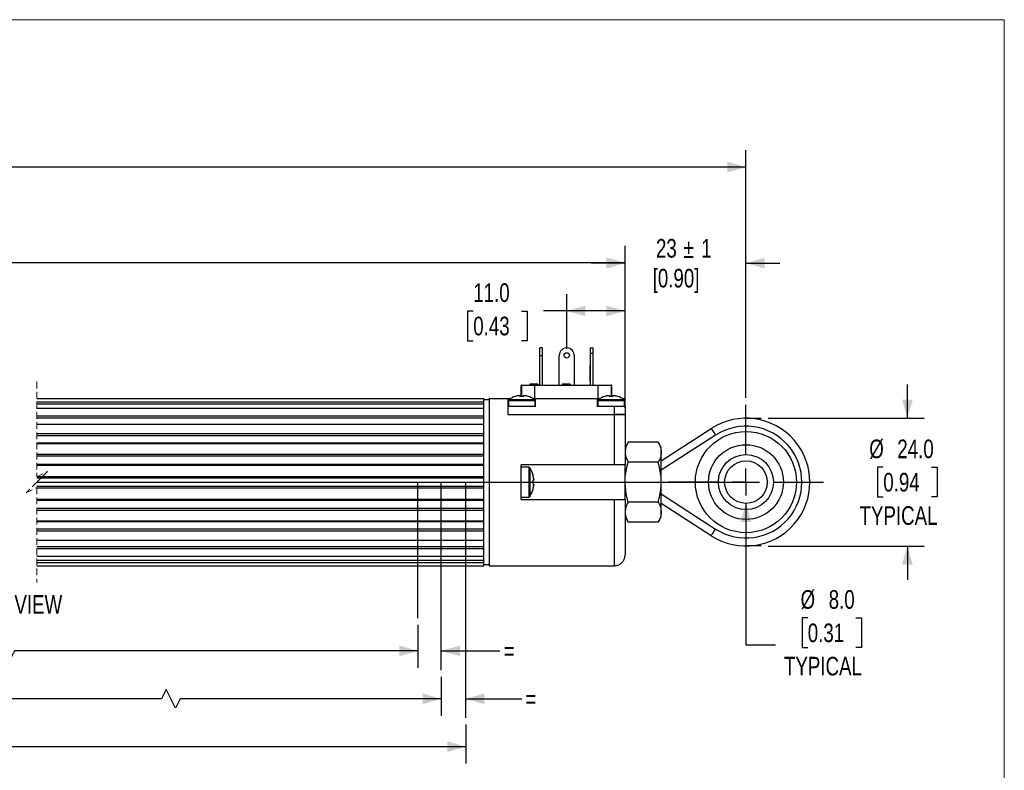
# Model space of a CAD drawing. Header units: millimetres. Extents: x 0 to 432, y 0 to 279.
# Tile 4 of 4: x 247 to 432, y 138 to 279. Entities that reach past the tile are written whole.
import ezdxf

# ---------------------------------------------------------------- set-up
doc = ezdxf.new("R2010")
doc.units = ezdxf.units.MM
doc.linetypes.add('CENTERX2', pattern=[20.32, 12.7, -2.54, 2.54, -2.54])
doc.linetypes.add('HIDDEN', pattern=[1.905, 1.27, -0.635])
doc.layers.add('CENTER', color=40, linetype='CENTERX2')
doc.layers.add('DIMENSIONS', color=140, linetype='Continuous', lineweight=25)
doc.layers.add('TEXT', color=140, linetype='Continuous', lineweight=25)
doc.styles.add('SLDTEXTSTYLE0', font='TXT', dxfattribs={"width": 0.75})
doc.dimstyles.new('SLDDIMSTYLE0', dxfattribs={"dimtxt": 3.5, "dimasz": 3.5, "dimexe": 0, "dimexo": 0.0625, "dimgap": 0.875, "dimtad": 0, "dimtih": 1, "dimtoh": 1, "dimdec": 1, "dimrnd": 1e-09, "dimzin": 12, "dimdsep": 46, "dimtxsty": 'SLDTEXTSTYLE0', "dimsah": 1, "dimcen": 0.09, "dimadec": 0, "dimazin": 3, "dimtfac": 1, "dimtdec": 1, "dimtofl": 0, "dimtmove": 0, "dimatfit": 3, "dimfxl": 0, "dimfrac": 2, "dimtolj": 1, "dimtzin": 12, "dimarcsym": 0})
doc.dimstyles.new('SLDDIMSTYLE2', dxfattribs={"dimtxt": 3.5, "dimasz": 3.5, "dimexe": 0, "dimexo": 0.0625, "dimgap": 0.875, "dimtad": 0, "dimtih": 1, "dimtoh": 1, "dimdec": 1, "dimrnd": 1e-09, "dimzin": 4, "dimdsep": 46, "dimtxsty": 'SLDTEXTSTYLE0', "dimsah": 1, "dimcen": 0.09, "dimadec": 0, "dimazin": 1, "dimtfac": 1, "dimtdec": 1, "dimtmove": 0, "dimatfit": 0, "dimfxl": 0, "dimfrac": 2, "dimtolj": 1, "dimtzin": 12, "dimarcsym": 0})
doc.dimstyles.new('SLDDIMSTYLE4', dxfattribs={"dimtxt": 3.5, "dimasz": 3.5, "dimexe": 0, "dimexo": 0.0625, "dimgap": 0.875, "dimtad": 0, "dimtih": 1, "dimtoh": 1, "dimdec": 1, "dimrnd": 1e-09, "dimzin": 4, "dimdsep": 46, "dimtxsty": 'SLDTEXTSTYLE0', "dimsah": 1, "dimcen": 0.09, "dimadec": 0, "dimazin": 1, "dimtfac": 1, "dimtdec": 1, "dimtofl": 0, "dimtmove": 0, "dimatfit": 3, "dimfxl": 0, "dimfrac": 2, "dimtolj": 1, "dimtzin": 12, "dimarcsym": 0})
doc.dimstyles.new('SLDDIMSTYLE5', dxfattribs={"dimtxt": 3.5, "dimasz": 3.5, "dimexe": 0, "dimexo": 0.0625, "dimgap": 0.875, "dimtad": 0, "dimtih": 1, "dimtoh": 1, "dimdec": 1, "dimrnd": 1e-09, "dimzin": 12, "dimdsep": 46, "dimtxsty": 'SLDTEXTSTYLE0', "dimsah": 1, "dimcen": 0.09, "dimadec": 0, "dimazin": 3, "dimtfac": 1, "dimtdec": 1, "dimtmove": 0, "dimatfit": 0, "dimfxl": 0, "dimfrac": 2, "dimtolj": 1, "dimtzin": 12, "dimarcsym": 0})
doc.dimstyles.new('SLDDIMSTYLE6', dxfattribs={"dimtxt": 3.5, "dimasz": 3.5, "dimexe": 0, "dimexo": 0.0625, "dimgap": 0.875, "dimtad": 0, "dimtih": 1, "dimtoh": 1, "dimdec": 1, "dimrnd": 1e-09, "dimzin": 4, "dimdsep": 46, "dimtxsty": 'SLDTEXTSTYLE0', "dimsah": 1, "dimcen": 0, "dimadec": 0, "dimazin": 1, "dimtfac": 1, "dimtdec": 1, "dimtofl": 0, "dimtmove": 0, "dimatfit": 3, "dimfxl": 0, "dimfrac": 2, "dimtolj": 1, "dimtzin": 12, "dimarcsym": 0})

# ---------------------------------------------------------------- blocks, each defined once
blk = doc.blocks.new('SW_BROKEN_VIEW_1')
at = {"color": 0}
for p, q in [((313.69, 12), (316.56, 12)), ((180.55, 0), (313.69, 0)), ((252.1, -25.54), (252.1, 0)), ((256.47, -35.3), (256.47, 0)), ((261.09, -44.29), (261.09, 0)), ((316.56, -12), (313.69, -12))]:
    blk.add_line(p, q, dxfattribs=at)
blk = doc.blocks.new('_D_8')
at = {"layer": 'DIMENSIONS'}
for p, q in [((413.6, 204.52), (413.6, 210.87)), ((387.43, 204.52), (416.78, 204.52)), ((409.08, 195.3), (408.01, 195.3)), ((408.01, 195.3), (408.01, 189.75)), ((418.13, 195.3), (419.19, 195.3)), ((419.19, 195.3), (419.19, 189.75)), ((408.01, 189.75), (409.08, 189.75)), ((419.19, 189.75), (418.13, 189.75)), ((387.43, 180.52), (416.78, 180.52)), ((413.6, 180.52), (413.6, 174.17))]:
    blk.add_line(p, q, dxfattribs=at)
for points in [[(413.6, 204.52), (414.6, 208.02), (412.6, 208.02)], [(413.6, 180.52), (412.6, 177.02), (414.6, 177.02)]]:
    blk.add_solid(points, dxfattribs=at)
at = {"layer": 'DIMENSIONS', "char_height": 3.5, "attachment_point": 1, "style": 'SLDTEXTSTYLE0'}
for s, insert in [('%%c', (406.44, 200.52)), ('24.0', (411.71, 200.52)), ('0.94', (409.08, 194.26)), ('TYPICAL', (404.62, 187.99))]:
    blk.add_mtext(s, dxfattribs=dict(at, insert=insert))
blk = doc.blocks.new('_D_9')
at = {"layer": 'DIMENSIONS'}
for p, q in [((166.8, 165.71), (166.8, 157.65)), ((321.7, 165.71), (321.7, 157.65)), ((243.31, 162.57), (242.44, 160.82)), ((245.06, 159.07), (243.31, 162.57)), ((166.8, 160.82), (219.08, 160.82)), ((242.44, 160.82), (229.86, 160.82)), ((245.94, 160.82), (245.06, 159.07)), ((321.7, 160.82), (245.94, 160.82))]:
    blk.add_line(p, q, dxfattribs=at)
for points in [[(166.8, 160.82), (170.3, 159.82), (170.3, 161.82)], [(321.7, 160.82), (318.2, 161.82), (318.2, 159.82)]]:
    blk.add_solid(points, dxfattribs=at)
at = {"layer": 'DIMENSIONS', "insert": (219.79, 162.56), "char_height": 3.5, "attachment_point": 1, "style": 'SLDTEXTSTYLE0'}
blk.add_mtext('CEU', dxfattribs=at)
blk = doc.blocks.new('_D_10')
at = {"layer": 'DIMENSIONS'}
for p, q in [((163.2, 155.95), (163.2, 148.63)), ((326.07, 155.95), (326.07, 148.63)), ((274.39, 153.56), (273.52, 151.81)), ((276.14, 150.06), (274.39, 153.56)), ((163.2, 151.81), (219.62, 151.81)), ((273.52, 151.81), (229.32, 151.81)), ((277.02, 151.81), (276.14, 150.06)), ((326.07, 151.81), (277.02, 151.81))]:
    blk.add_line(p, q, dxfattribs=at)
for points in [[(163.2, 151.81), (166.7, 150.81), (166.7, 152.81)], [(326.07, 151.81), (322.57, 152.81), (322.57, 150.81)]]:
    blk.add_solid(points, dxfattribs=at)
at = {"layer": 'DIMENSIONS', "insert": (220.33, 153.54), "char_height": 3.5, "attachment_point": 1, "style": 'SLDTEXTSTYLE0'}
blk.add_mtext('CET', dxfattribs=at)
blk = doc.blocks.new('_D_11')
at = {"layer": 'DIMENSIONS'}
for p, q in [((159.86, 146.96), (159.86, 139.65)), ((330.69, 146.96), (330.69, 139.65)), ((242.13, 144.57), (241.25, 142.82)), ((243.88, 141.07), (242.13, 144.57)), ((159.86, 142.82), (219.72, 142.82)), ((241.25, 142.82), (229.22, 142.82)), ((244.75, 142.82), (243.88, 141.07)), ((330.69, 142.82), (244.75, 142.82))]:
    blk.add_line(p, q, dxfattribs=at)
for points in [[(159.86, 142.82), (163.36, 141.82), (163.36, 143.82)], [(330.69, 142.82), (327.19, 143.82), (327.19, 141.82)]]:
    blk.add_solid(points, dxfattribs=at)
at = {"layer": 'DIMENSIONS', "insert": (220.43, 144.56), "char_height": 3.5, "attachment_point": 1, "style": 'SLDTEXTSTYLE0'}
blk.add_mtext('CM', dxfattribs=at)
blk = doc.blocks.new('_D_12')
at = {"layer": 'DIMENSIONS'}
for p, q in [((321.7, 165.71), (321.7, 157.65)), ((321.7, 160.82), (315.35, 160.82)), ((326.07, 160.82), (337.07, 160.82))]:
    blk.add_line(p, q, dxfattribs=at)
for points in [[(321.7, 160.82), (318.2, 161.82), (318.2, 159.82)], [(326.07, 160.82), (329.57, 159.82), (329.57, 161.82)]]:
    blk.add_solid(points, dxfattribs=at)
at = {"layer": 'DIMENSIONS', "insert": (337.78, 162.56), "char_height": 3.5, "attachment_point": 1, "style": 'SLDTEXTSTYLE0'}
blk.add_mtext('=', dxfattribs=at)
blk = doc.blocks.new('_D_13')
at = {"layer": 'DIMENSIONS'}
for p, q in [((326.07, 155.95), (326.07, 148.63)), ((326.07, 151.81), (319.72, 151.81)), ((330.69, 151.81), (341.18, 151.81))]:
    blk.add_line(p, q, dxfattribs=at)
for points in [[(326.07, 151.81), (322.57, 152.81), (322.57, 150.81)], [(330.69, 151.81), (334.19, 150.81), (334.19, 152.81)]]:
    blk.add_solid(points, dxfattribs=at)
at = {"layer": 'DIMENSIONS', "insert": (341.88, 153.54), "char_height": 3.5, "attachment_point": 1, "style": 'SLDTEXTSTYLE0'}
blk.add_mtext('=', dxfattribs=at)
blk = doc.blocks.new('_D_16')
at = {"layer": 'DIMENSIONS'}
for p, q in [((383.29, 188.52), (383.29, 161.97)), ((394.89, 167.01), (393.82, 167.01)), ((393.82, 167.01), (393.82, 161.45)), ((403.94, 167.01), (405, 167.01)), ((405, 167.01), (405, 161.45)), ((383.29, 161.97), (388.84, 161.97)), ((393.82, 161.45), (394.89, 161.45)), ((405, 161.45), (403.94, 161.45))]:
    blk.add_line(p, q, dxfattribs=at)
blk.add_solid([(383.29, 188.52), (382.29, 185.02), (384.29, 185.02)], dxfattribs=at)
at = {"layer": 'DIMENSIONS', "char_height": 3.5, "attachment_point": 1, "style": 'SLDTEXTSTYLE0'}
for s, insert in [('%%c', (393.54, 172.23)), ('8.0', (398.82, 172.23)), ('0.31', (394.89, 165.96)), ('TYPICAL', (390.43, 159.7))]:
    blk.add_mtext(s, dxfattribs=dict(at, insert=insert))
blk = doc.blocks.new('_D_17')
at = {"layer": 'DIMENSIONS'}
for p, q in [((349.64, 217.59), (349.64, 227.85)), ((360.59, 206.49), (360.59, 227.85)), ((332.08, 224.65), (331.01, 224.65)), ((331.01, 224.65), (331.01, 219.09)), ((341.13, 224.65), (342.2, 224.65)), ((342.2, 224.65), (342.2, 219.09)), ((349.64, 224.67), (345.27, 224.67)), ((360.59, 224.67), (349.64, 224.67)), ((331.01, 219.09), (332.08, 219.09)), ((342.2, 219.09), (341.13, 219.09))]:
    blk.add_line(p, q, dxfattribs=at)
for points in [[(349.64, 224.67), (353.14, 223.67), (353.14, 225.67)], [(360.59, 224.67), (357.09, 225.67), (357.09, 223.67)]]:
    blk.add_solid(points, dxfattribs=at)
at = {"layer": 'DIMENSIONS', "char_height": 3.5, "attachment_point": 1, "style": 'SLDTEXTSTYLE0'}
for s, insert in [('11.0', (332.08, 229.87)), ('0.43', (332.08, 223.6))]:
    blk.add_mtext(s, dxfattribs=dict(at, insert=insert))
blk = doc.blocks.new('_D_20')
at = {"layer": 'DIMENSIONS'}
for p, q in [((360.59, 206.49), (360.59, 236.83)), ((383.29, 208.33), (383.29, 236.83)), ((360.59, 233.66), (354.24, 233.66)), ((383.29, 233.66), (389.64, 233.66))]:
    blk.add_line(p, q, dxfattribs=at)
for points in [[(360.59, 233.66), (357.09, 234.66), (357.09, 232.66)], [(383.29, 233.66), (386.79, 232.66), (386.79, 234.66)]]:
    blk.add_solid(points, dxfattribs=at)
at = {"layer": 'DIMENSIONS', "char_height": 3.5, "attachment_point": 1, "style": 'SLDTEXTSTYLE0'}
for s, insert in [('23', (366.39, 238.2)), ('%%p', (371.56, 238.14)), ('1', (374.9, 238.2)), ('[0.90]', (365.77, 232.59))]:
    blk.add_mtext(s, dxfattribs=dict(at, insert=insert))
blk = doc.blocks.new('_D_22')
at = {"layer": 'DIMENSIONS'}
for p, q in [((69.6, 208.33), (69.6, 254.9)), ((242.77, 253.47), (241.9, 251.72)), ((244.52, 249.97), (242.77, 253.47)), ((383.29, 208.33), (383.29, 254.9)), ((69.6, 251.72), (206.88, 251.72)), ((209.72, 251.7), (208.66, 251.7)), ((208.66, 251.7), (208.66, 246.14)), ((221.36, 251.7), (222.43, 251.7)), ((222.43, 251.7), (222.43, 246.14)), ((241.9, 251.72), (230.12, 251.72)), ((245.4, 251.72), (244.52, 249.97)), ((383.29, 251.72), (245.4, 251.72)), ((208.66, 246.14), (209.72, 246.14)), ((222.43, 246.14), (221.36, 246.14))]:
    blk.add_line(p, q, dxfattribs=at)
for points in [[(69.6, 251.72), (73.1, 250.72), (73.1, 252.72)], [(383.29, 251.72), (379.79, 252.72), (379.79, 250.72)]]:
    blk.add_solid(points, dxfattribs=at)
at = {"layer": 'DIMENSIONS', "char_height": 3.5, "attachment_point": 1, "style": 'SLDTEXTSTYLE0'}
for s, insert in [('%%p', (223.49, 256.92)), ('327.5', (209.72, 256.92)), ('12.89', (209.72, 250.65))]:
    blk.add_mtext(s, dxfattribs=dict(at, insert=insert))
blk = doc.blocks.new('_D_23')
at = {"layer": 'DIMENSIONS'}
for p, q in [((143.9, 207.49), (143.9, 236.9)), ((360.59, 206.49), (360.59, 236.9)), ((242.67, 235.47), (241.79, 233.72)), ((244.42, 231.97), (242.67, 235.47)), ((143.9, 233.72), (206.85, 233.72)), ((210.99, 233.7), (209.92, 233.7)), ((209.92, 233.7), (209.92, 228.14)), ((220.04, 233.7), (221.11, 233.7)), ((221.11, 233.7), (221.11, 228.14)), ((241.79, 233.72), (224.17, 233.72)), ((245.29, 233.72), (244.42, 231.97)), ((360.59, 233.72), (245.29, 233.72)), ((209.92, 228.14), (210.99, 228.14)), ((221.11, 228.14), (220.04, 228.14))]:
    blk.add_line(p, q, dxfattribs=at)
for points in [[(143.9, 233.72), (147.4, 232.72), (147.4, 234.72)], [(360.59, 233.72), (357.09, 234.72), (357.09, 232.72)]]:
    blk.add_solid(points, dxfattribs=at)
at = {"layer": 'DIMENSIONS', "char_height": 3.5, "attachment_point": 1, "style": 'SLDTEXTSTYLE0'}
for s, insert in [('230.5', (209.69, 238.92)), ('9.07', (210.99, 232.65))]:
    blk.add_mtext(s, dxfattribs=dict(at, insert=insert))
blk = doc.blocks.new('SW_CENTERMARKSYMBOL_2')
at = {"layer": 'CENTER', "color": 0}
for p, q in [((0, 5.08), (0, 14.54)), ((0, 0), (0, 2.54)), ((-5.08, 0), (-14.54, 0)), ((0, 0), (-2.54, 0)), ((0, 0), (0, -2.54)), ((0, 0), (2.54, 0)), ((5.08, 0), (14.54, 0)), ((0, -5.08), (0, -14.54))]:
    blk.add_line(p, q, dxfattribs=at)

msp = doc.modelspace()

# ---------------------------------------------------------------- linework, layer by layer
at = {"color": 7, "linetype": 'Continuous', "lineweight": 18}
for p in [(0, 279.4), (431.8, 0)]:
    msp.add_line(p, (431.8, 279.4), dxfattribs=at)
for p, q in [((345.0881, 217.72418), (344.58809, 217.72418)), ((344.58809, 216.32418), (344.58809, 217.72418)), ((344.58809, 216.32418), (345.0881, 216.32418)), ((344.58809, 210.72418), (344.58809, 216.32418)), ((345.0881, 216.32418), (345.0881, 217.72418)), ((345.0881, 210.72418), (345.0881, 216.32418)), ((348.2381, 210.72418), (348.2381, 216.32418)), ((351.0381, 216.32418), (351.0381, 210.72418)), ((354.08811, 217.72418), (354.5881, 217.72418)), ((354.08811, 216.72418), (354.08811, 217.72418)), ((354.08811, 216.72418), (354.5881, 216.72418)), ((354.08811, 210.72418), (354.08811, 216.72418)), ((354.5881, 216.72418), (354.5881, 217.72418)), ((354.5881, 210.72418), (354.5881, 216.72418)), ((354.08811, 214.42418), (354.0381, 214.42418)), ((354.0381, 212.92418), (354.0381, 214.42418)), ((354.0381, 211.42418), (354.0381, 212.92418)), ((342.71042, 210.92418), (342.71042, 210.72418)), ((343.09504, 210.92418), (342.71042, 210.92418)), ((343.09504, 210.92418), (343.09504, 210.72418)), ((343.11427, 210.92418), (343.09504, 210.92418)), ((343.11427, 210.92418), (343.11427, 210.72418)), ((343.32791, 210.92418), (343.14388, 210.92418)), ((343.3258, 210.92418), (343.3258, 210.72418)), ((343.49888, 210.92418), (343.3258, 210.92418)), ((343.49888, 210.92418), (343.49888, 210.72418)), ((343.7576, 210.92418), (343.54779, 210.92418)), ((343.7576, 210.92418), (343.7576, 210.72418)), ((343.78735, 210.92418), (343.78735, 210.72418)), ((343.80658, 210.92418), (343.78735, 210.92418)), ((343.80658, 210.92418), (343.80658, 210.72418)), ((344.22966, 210.92418), (343.80658, 210.92418)), ((344.22966, 210.92418), (344.22966, 210.72418)), ((348.77402, 210.92418), (348.77402, 210.72418)), ((349.19709, 210.92418), (348.77402, 210.92418)), ((349.19709, 210.92418), (349.19709, 210.72418)), ((349.21632, 210.92418), (349.19709, 210.92418)), ((349.21632, 210.92418), (349.21632, 210.72418)), ((349.71302, 210.92418), (349.25768, 210.92418)), ((349.71302, 210.92418), (349.71302, 210.72418)), ((350.1406, 210.92418), (349.71302, 210.92418)), ((350.1406, 210.92418), (350.1406, 210.72418)), ((350.27401, 210.92418), (350.1406, 210.92418)), ((350.27401, 210.92418), (350.27401, 210.72418)), ((354.0381, 211.42418), (354.08811, 211.42418)), ((341.0881, 208.63659), (341.0881, 210.72418)), ((341.1881, 210.72418), (341.0881, 210.72418)), ((341.1881, 210.72418), (343.62736, 210.72418)), ((341.1881, 208.63772), (341.1881, 210.72418)), ((343.62736, 208.22418), (343.62736, 210.72418)), ((343.62736, 210.72418), (355.54884, 210.72418)), ((355.54884, 208.22418), (355.54884, 210.72418)), ((355.54884, 210.72418), (357.9881, 210.72418)), ((358.0881, 210.72418), (357.9881, 210.72418)), ((357.9881, 210.72418), (357.9881, 208.63772)), ((358.0881, 208.63659), (358.0881, 210.72418)), ((250.14605, 208.22418), (334.0881, 208.22418)), ((250.14605, 207.60269), (334.0881, 207.60269)), ((250.14605, 207.20677), (334.0881, 207.20677)), ((334.0881, 207.60269), (334.0881, 208.22418)), ((334.0881, 208.02418), (335.08809, 208.02418)), ((334.0881, 207.20677), (334.0881, 207.60269)), ((334.0881, 206.40787), (334.0881, 207.20677)), ((335.08809, 208.22418), (335.08809, 176.82418)), ((335.08809, 208.22418), (338.58809, 208.22418)), ((338.58809, 208.22418), (339.08096, 208.22418)), ((338.58809, 208.22418), (338.58809, 206.72418)), ((338.68809, 207.82918), (338.68809, 206.72418)), ((338.68809, 207.82918), (343.6881, 207.82918)), ((338.78384, 208.02099), (343.59235, 208.02099)), ((340.64508, 208.76984), (340.8181, 208.76984)), ((340.8181, 208.76984), (340.8181, 208.62218)), ((341.55809, 208.62218), (341.55809, 208.76984)), ((341.55809, 208.76984), (341.73111, 208.76984)), ((342.38738, 208.62218), (342.39513, 208.63772)), ((343.62736, 208.22418), (343.7881, 208.22418)), ((343.6881, 206.72418), (343.6881, 207.82918)), ((343.7881, 206.72418), (343.7881, 208.22418)), ((343.7881, 208.22418), (355.3881, 208.22418)), ((355.3881, 206.72418), (355.3881, 208.22418)), ((355.3881, 208.22418), (355.54884, 208.22418)), ((355.4881, 207.82918), (355.4881, 206.72418)), ((355.4881, 207.82918), (360.4881, 207.82918)), ((355.58384, 208.02099), (360.39236, 208.02099)), ((356.78108, 208.63772), (356.78881, 208.62218)), ((357.44509, 208.76984), (357.6181, 208.76984)), ((357.6181, 208.76984), (357.6181, 208.62218)), ((358.3581, 208.62218), (358.3581, 208.76984)), ((358.3581, 208.76984), (358.53111, 208.76984)), ((360.09523, 208.22418), (360.5881, 208.22418)), ((360.4881, 206.72418), (360.4881, 207.82918)), ((360.5881, 206.72418), (360.5881, 208.22418)), ((250.14605, 206.40787), (334.0881, 206.40787)), ((334.0881, 205.00607), (334.0881, 206.40787)), ((338.58809, 206.72418), (338.58809, 205.26192)), ((343.7881, 206.72418), (338.58809, 206.72418)), ((358.58809, 206.72418), (355.3881, 206.72418)), ((358.58809, 205.22418), (358.58809, 206.72418)), ((360.5881, 206.72418), (358.58809, 206.72418)), ((360.5881, 206.72418), (360.5881, 205.22418)), ((250.14605, 205.00607), (334.0881, 205.00607)), ((250.14605, 204.60329), (334.0881, 204.60329)), ((250.14605, 203.4393), (334.0881, 203.4393)), ((250.14605, 203.41819), (334.0881, 203.41819)), ((334.0881, 204.60329), (334.0881, 205.00607)), ((334.0881, 203.4393), (334.0881, 204.60329)), ((334.0881, 203.41819), (334.0881, 203.4393)), ((334.0881, 201.66791), (334.0881, 203.41819)), ((338.58809, 205.22418), (358.58809, 205.22418)), ((360.5881, 205.22418), (358.58809, 205.22418)), ((358.58809, 195.77418), (358.58809, 205.22418)), ((358.58809, 205.22418), (360.5881, 205.22418)), ((360.5881, 205.22418), (360.5881, 195.77418)), ((250.14605, 201.66791), (334.0881, 201.66791)), ((334.0881, 201.2822), (334.0881, 201.66791)), ((367.38811, 196.52418), (376.76546, 202.59668)), ((250.14605, 201.2822), (334.0881, 201.2822)), ((250.14605, 199.89924), (334.0881, 199.89924)), ((250.14605, 199.78132), (334.0881, 199.78132)), ((334.0881, 199.89924), (334.0881, 201.2822)), ((334.0881, 199.78132), (334.0881, 199.89924)), ((334.0881, 197.78654), (334.0881, 199.78132)), ((361.16866, 200.02974), (360.5881, 199.02418)), ((366.80755, 200.02974), (361.16866, 200.02974)), ((367.38811, 199.02418), (366.80755, 200.02974)), ((377.58079, 201.33762), (367.38811, 194.73714)), ((367.38811, 198.15335), (367.38811, 199.02418)), ((367.38811, 192.52418), (367.38811, 198.15335)), ((250.14605, 197.78654), (334.0881, 197.78654)), ((250.14605, 197.44081), (334.0881, 197.44081)), ((334.0881, 197.44081), (334.0881, 197.78654)), ((334.0881, 195.92104), (334.0881, 197.44081)), ((366.80755, 196.27696), (361.16866, 196.27696)), ((250.14605, 195.92104), (334.0881, 195.92104)), ((250.14605, 195.71331), (334.0881, 195.71331)), ((334.0881, 195.71331), (334.0881, 195.92104)), ((334.0881, 193.59253), (334.0881, 195.71331)), ((358.58809, 195.77418), (341.0881, 195.77418)), ((341.0881, 189.27418), (341.0881, 195.77418)), ((342.4846, 195.32418), (341.0881, 195.32418)), ((342.4846, 195.32418), (342.4846, 189.72418)), ((342.71273, 195.1986), (342.71273, 189.84977)), ((360.5881, 195.77418), (358.58809, 195.77418)), ((360.5881, 189.27418), (360.5881, 195.77418)), ((250.14605, 193.59253), (334.0881, 193.59253)), ((250.14605, 193.30734), (334.0881, 193.30734)), ((334.0881, 193.30734), (334.0881, 193.59253)), ((334.0881, 191.74103), (334.0881, 193.30734)), ((343.4423, 192.89418), (343.30023, 192.89418)), ((343.4423, 193.08894), (343.4423, 192.89418)), ((367.38811, 186.89502), (367.38811, 192.52418)), ((250.14605, 191.74103), (334.0881, 191.74103)), ((250.14605, 191.45584), (334.0881, 191.45584)), ((334.0881, 191.45584), (334.0881, 191.74103)), ((334.0881, 189.33506), (334.0881, 191.45584)), ((343.30023, 192.15418), (343.4423, 192.15418)), ((343.4423, 192.15418), (343.4423, 191.95942)), ((250.14605, 189.33506), (334.0881, 189.33506)), ((250.14605, 189.12733), (334.0881, 189.12733)), ((334.0881, 189.12733), (334.0881, 189.33506)), ((334.0881, 187.60755), (334.0881, 189.12733)), ((341.0881, 189.72418), (342.4846, 189.72418)), ((341.0881, 189.27418), (358.58809, 189.27418)), ((358.58809, 176.82418), (358.58809, 189.27418)), ((358.58809, 189.27418), (360.5881, 189.27418)), ((360.5881, 189.27418), (360.5881, 178.82419)), ((366.80755, 188.77141), (361.16866, 188.77141)), ((367.38811, 190.31123), (377.58079, 183.71075)), ((250.14605, 187.60755), (334.0881, 187.60755)), ((250.14605, 187.26183), (334.0881, 187.26183)), ((334.0881, 187.26183), (334.0881, 187.60755)), ((334.0881, 185.26705), (334.0881, 187.26183)), ((376.76546, 182.45169), (367.38811, 188.52418)), ((367.38811, 186.02418), (367.38811, 186.89502)), ((250.14605, 185.26705), (334.0881, 185.26705)), ((250.14605, 185.14913), (334.0881, 185.14913)), ((334.0881, 185.14913), (334.0881, 185.26705)), ((334.0881, 183.76617), (334.0881, 185.14913)), ((360.5881, 186.02418), (361.16866, 185.01863)), ((366.80755, 185.01863), (361.16866, 185.01863)), ((366.80755, 185.01863), (367.38811, 186.02418)), ((250.14605, 183.76617), (334.0881, 183.76617)), ((250.14605, 183.38046), (334.0881, 183.38046)), ((334.0881, 183.38046), (334.0881, 183.76617)), ((334.0881, 181.63018), (334.0881, 183.38046)), ((250.14605, 181.63018), (334.0881, 181.63018)), ((250.14605, 181.60907), (334.0881, 181.60907)), ((334.0881, 181.60907), (334.0881, 181.63018)), ((334.0881, 180.44508), (334.0881, 181.60907)), ((250.14605, 180.44508), (334.0881, 180.44508)), ((250.14605, 180.0423), (334.0881, 180.0423)), ((334.0881, 180.0423), (334.0881, 180.44508)), ((334.0881, 178.6405), (334.0881, 180.0423)), ((250.14605, 178.6405), (334.0881, 178.6405)), ((250.14605, 177.8416), (334.0881, 177.8416)), ((334.0881, 177.8416), (334.0881, 178.6405)), ((334.0881, 177.44567), (334.0881, 177.8416)), ((250.14605, 177.44567), (334.0881, 177.44567)), ((250.14605, 176.82418), (334.0881, 176.82418)), ((334.0881, 176.82418), (334.0881, 177.44567)), ((334.0881, 177.02418), (335.08809, 177.02418)), ((335.08809, 176.82418), (358.58809, 176.82418))]:
    msp.add_line(p, q)
at = {"color": 7, "linetype": 'HIDDEN', "lineweight": 18}
for p, q in [((250.14605, 211.39918), (250.14605, 193.52418)), ((250.14605, 193.52418), (252.14605, 194.52418)), ((252.14605, 194.52418), (250.14605, 192.52418)), ((250.14605, 192.52418), (248.14605, 190.52418)), ((248.14605, 190.52418), (250.14605, 191.52418)), ((250.14605, 191.52418), (250.14605, 173.64919))]:
    msp.add_line(p, q, dxfattribs=at)
at = {"flags": 128}
for points in [[(339.98881, 208.62218), (339.98542, 208.62898), (339.983, 208.63384), (339.98154, 208.63675), (339.98106, 208.63772)], [(376.76546, 202.59668), (376.78113, 202.57249), (376.82752, 202.50084), (376.90287, 202.38449), (377.00426, 202.22791), (377.12782, 202.03711), (377.26877, 201.81944), (377.42173, 201.58325), (377.58079, 201.33762)], [(343.30023, 193.83052), (343.3057, 193.83324), (343.30961, 193.83519), (343.31195, 193.83636), (343.31274, 193.83675)], [(343.31274, 191.21162), (343.31195, 191.21201), (343.30961, 191.21318), (343.3057, 191.21512), (343.30023, 191.21785)], [(376.76546, 182.45169), (376.78113, 182.47588), (376.82752, 182.54753), (376.90287, 182.66388), (377.00426, 182.82046), (377.12782, 183.01125), (377.26877, 183.22893), (377.42173, 183.46512), (377.58079, 183.71075)]]:
    msp.add_lwpolyline(points, dxfattribs=at)
for centre, radius in [((349.6381, 216.32418), 0.5), ((383.2881, 192.52418), 9.5), ((383.2881, 192.52418), 7.02521), ((383.2881, 192.52419), 5.16976), ((383.28809, 192.52419), 4)]:
    msp.add_circle(centre, radius)
for centre, radius, start, end in [((349.6381, 216.32418), 1.4, 0.0000762, 179.9999238), ((338.92808, 207.82919), 0.23998, 126.9433663, 180.0015582), ((341.18805, 204.82428), 3.9999, 107.5630818, 126.9464243), ((341.18802, 204.82453), 3.98249, 97.8356416, 107.5249087), ((341.18809, 204.22484), 4.41288, 85.190373, 94.809627), ((341.18817, 204.82453), 3.98249, 72.4750913, 82.1643584), ((341.18814, 204.82428), 3.9999, 53.0535757, 72.4369182), ((343.44812, 207.82919), 0.23998, 359.9984418, 53.0566337), ((355.72816, 207.82915), 0.24006, 126.9548782, 179.9936096), ((357.98807, 204.8242), 3.99998, 107.5628864, 126.9460391), ((357.98818, 204.82378), 3.98327, 97.8363889, 107.5238828), ((357.9881, 204.22499), 4.41274, 85.1902601, 94.8097399), ((357.98821, 204.82467), 3.98235, 72.4750048, 82.1647235), ((354.93799, 210.75098), 4.75281, 333.390765, 333.6000794), ((357.98803, 204.82407), 4.00013, 53.0541522, 72.4363417), ((360.24814, 207.82921), 0.23995, 359.9928872, 53.0586251), ((383.2881, 192.52418), 12, 237.0741084, 122.9258916), ((383.2881, 192.52418), 10.5, 237.0740936, 122.9259064), ((342.4846, 195.05419), 0.26999, 32.3353425, 90.0005087), ((338.48787, 192.52409), 5.00025, 15.2196188, 32.3355071), ((338.48763, 192.52409), 4.98677, 6.5038785, 15.187477), ((337.83462, 192.52418), 5.47812, 356.127211, 3.872789), ((338.48788, 192.52427), 5.00024, 327.6644785, 344.7803955), ((338.48763, 192.52428), 4.98676, 344.812521, 353.4961302), ((342.4846, 189.99418), 0.26999, 269.9992524, 327.6648515)]:
    msp.add_arc(centre, radius, start, end)
for points, knots in [([(361.16866, 200.02974), (361.00656, 199.72995), (360.68891, 199.14252), (360.62124, 198.4785), (360.5881, 198.15335)], [0, 0, 0, 0, 0.510328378, 1, 1, 1, 1]), ([(366.80755, 200.02974), (366.96965, 199.72995), (367.2873, 199.14252), (367.35497, 198.4785), (367.38811, 198.15335)], [0, 0, 0, 0, 0.510328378, 1, 1, 1, 1]), ([(360.5881, 198.15335), (360.58878, 198.10888), (360.59398, 197.76788), (360.73199, 197.108), (361.01948, 196.56087), (361.16866, 196.27696)], [0, 0, 0, 0, 0.067299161, 0.516024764, 1, 1, 1, 1]), ([(367.38811, 198.15335), (367.38743, 198.10888), (367.38218, 197.76788), (367.24424, 197.108), (366.95673, 196.56087), (366.80755, 196.27696)], [0, 0, 0, 0, 0.067299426, 0.516024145, 1, 1, 1, 1]), ([(360.5881, 192.52418), (360.59672, 192.86542), (360.62881, 194.13567), (360.94062, 195.37243), (361.16866, 196.27696)], [0, 0, 0, 0, 0.2686335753, 1, 1, 1, 1]), ([(367.38811, 192.52418), (367.37949, 192.86542), (367.3474, 194.13567), (367.03559, 195.37243), (366.80755, 196.27696)], [0, 0, 0, 0, 0.2686335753, 1, 1, 1, 1]), ([(361.16866, 188.77141), (361.08102, 189.08646), (360.74073, 190.30972), (360.65313, 191.58061), (360.5881, 192.52418)], [0, 0, 0, 0, 0.2575517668, 1, 1, 1, 1]), ([(366.80755, 188.77141), (366.89518, 189.08646), (367.23545, 190.30972), (367.32306, 191.58061), (367.38811, 192.52418)], [0, 0, 0, 0, 0.257550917, 1, 1, 1, 1]), ([(361.16866, 188.77141), (361.00656, 188.47162), (360.68891, 187.88419), (360.62124, 187.22017), (360.5881, 186.89502)], [0, 0, 0, 0, 0.510328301, 1, 1, 1, 1]), ([(366.80755, 188.77141), (366.96965, 188.47162), (367.2873, 187.88419), (367.35497, 187.22017), (367.38811, 186.89502)], [0, 0, 0, 0, 0.510328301, 1, 1, 1, 1]), ([(360.5881, 186.89502), (360.58878, 186.85055), (360.59398, 186.50955), (360.73199, 185.84967), (361.01948, 185.30254), (361.16866, 185.01863)], [0, 0, 0, 0, 0.067298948, 0.516024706, 1, 1, 1, 1]), ([(367.38811, 186.89502), (367.38743, 186.85055), (367.38218, 186.50955), (367.24424, 185.84967), (366.95673, 185.30254), (366.80755, 185.01863)], [0, 0, 0, 0, 0.067299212, 0.516024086, 1, 1, 1, 1]), ([(358.58809, 176.82418), (358.80838, 176.84538), (359.24766, 176.88765), (359.83529, 177.21708), (360.29103, 177.70546), (360.53802, 178.26712), (360.58789, 178.65493), (360.58809, 178.81995), (360.5881, 178.82419)], [0, 0, 0, 0, 0.2102920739, 0.4193641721, 0.6288963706, 0.8417477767, 0.9959423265, 1, 1, 1, 1])]:
    msp.add_open_spline(points, degree=3, knots=knots)

# ---------------------------------------------------------------- block references
at = {"color": 7, "linetype": 'Continuous'}
msp.add_blockref('SW_BROKEN_VIEW_1', (69.5989, 192.52418), dxfattribs=at)
at = {"layer": 'CENTER'}
msp.add_blockref('SW_CENTERMARKSYMBOL_2', (383.28809, 192.52418), dxfattribs=at)

# ---------------------------------------------------------------- texts
at = {"layer": 'TEXT', "insert": (225.82718, 171.28757), "char_height": 3.5, "attachment_point": 1, "style": 'SLDTEXTSTYLE0'}
msp.add_mtext('EXTENDED VIEW', dxfattribs=at)

# ---------------------------------------------------------------- dimensions: what is measured, and where the dimension line sits
at = {"layer": 'DIMENSIONS'}
for base, p1, p2, text, dimstyle, picture, middle in [((69.59889, 251.72418), (383.2881, 207.06418), (69.59889, 207.06418), '327.5%%p  ', 'SLDDIMSTYLE0', '_D_22', (218.50175, 251.72418)), ((143.89889, 233.72418), (360.5881, 205.22418), (143.89889, 206.22418), '230.5', 'SLDDIMSTYLE0', '_D_23', (215.51292, 233.72418)), ((360.5881, 233.65832), (383.2881, 207.06418), (360.5881, 205.22418), '23%%p1\\P[0.90]', 'SLDDIMSTYLE5', '_D_20', (371.9381, 233.65832)), ((321.7021, 160.82418), (166.7983, 166.98221), (321.7021, 166.98221), 'CEU', 'SLDDIMSTYLE0', '_D_9', (224.46978, 160.82418)), ((326.0692, 160.82418), (321.7021, 166.98221), (326.0692, 157.22044), '=', 'SLDDIMSTYLE5', '_D_12', (339.19472, 160.82418)), ((326.0692, 151.80961), (163.20187, 157.22044), (326.0692, 157.22044), 'CET', 'SLDDIMSTYLE0', '_D_10', (224.46978, 151.80961)), ((330.6932, 151.80961), (326.0692, 157.22044), (330.6932, 148.22934), '=', 'SLDDIMSTYLE5', '_D_13', (343.29952, 151.80961)), ((330.6932, 142.82418), (159.86231, 148.22934), (330.6932, 148.22934), 'CM', 'SLDDIMSTYLE0', '_D_11', (224.46978, 142.82418))]:
    dim = msp.add_linear_dim(base=base, p1=p1, p2=p2, text=text, dimstyle=dimstyle, dxfattribs=at)
    dim.commit()
    dim.dimension.update_dxf_attribs({"geometry": picture, "text_midpoint": middle, "dimtype": 160})
dim = msp.add_linear_dim(base=(349.6380984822, 224.6743019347), p1=(360.5880984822, 205.2241845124), p2=(349.6380984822, 216.3241845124), dimstyle='SLDDIMSTYLE4', dxfattribs=at)
dim.commit()
dim.dimension.update_dxf_attribs({"geometry": '_D_17', "text_midpoint": (336.6058251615, 224.6743019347), "dimtype": 160})
dim = msp.add_linear_dim(base=(413.60091, 204.52418), p1=(386.15602, 180.52418), p2=(386.15602, 204.52418), angle=90, text='%%c<>\\PTYPICAL', dimstyle='SLDDIMSTYLE2', dxfattribs=at)
dim.commit()
dim.dimension.update_dxf_attribs({"geometry": '_D_8', "text_midpoint": (413.60091, 192.52418), "dimtype": 160})
dim = msp.add_diameter_dim_2p(p1=(383.2881, 196.52418), p2=(383.2881, 188.52418), text='<>\\PTYPICAL', dimstyle='SLDDIMSTYLE6', dxfattribs=at)
dim.commit()
dim.dimension.update_dxf_attribs({"geometry": '_D_16', "text_midpoint": (399.41275, 164.23074), "dimtype": 163})

doc.saveas('drawing.dxf')
